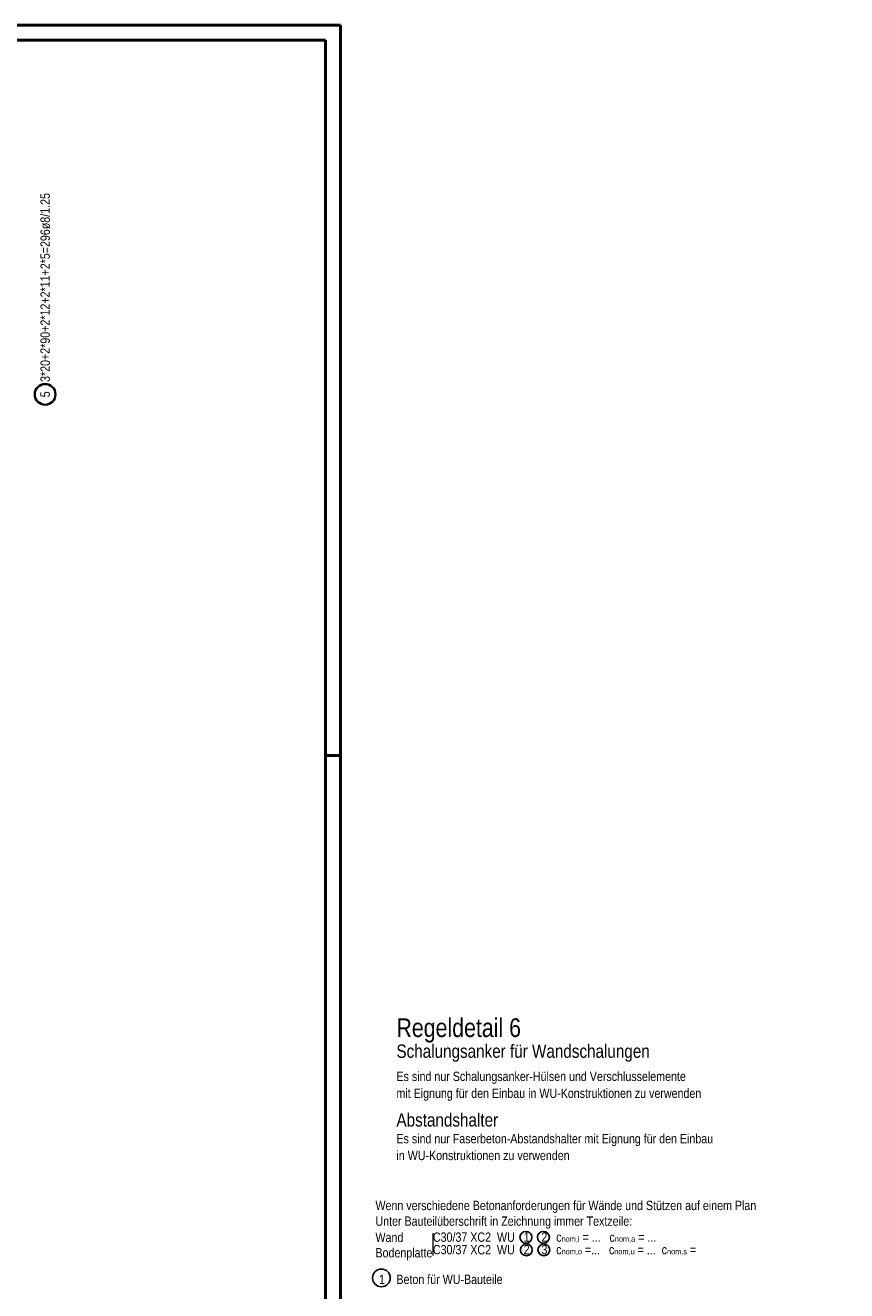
# Model space of a CAD drawing. Header units: millimetres. Extents: x -7.4 to 35.1, y -18.1 to 22.4.
# Tile 37 of 37: x 27.1 to 34, y 10.3 to 21. Entities that reach past the tile are written whole.
import ezdxf

# ---------------------------------------------------------------- set-up
doc = ezdxf.new("R2010")
doc.units = ezdxf.units.MM
doc.styles.add('Arial Narrow', font='ARIALN.TTF')

msp = doc.modelspace()

# ---------------------------------------------------------------- linework, layer by layer
at = {"color": 4, "linetype": 'Continuous', "lineweight": 50}
for p, q in [((29.725, 21.025), (0, 21.025)), ((29.725, 0), (29.725, 21.025)), ((29.6, 20.9), (0.5, 20.9)), ((29.6, 0.125), (29.6, 20.9)), ((29.725, 14.85), (29.6, 14.85))]:
    msp.add_line(p, q, dxfattribs=at)
at = {"color": 9, "linetype": 'Continuous', "lineweight": 0}
msp.add_line((30.507103, 10.811071), (30.507103, 10.62243), dxfattribs=at)
at = {"color": 2, "linetype": 'Continuous', "lineweight": 35}
msp.add_circle((27.22838, 17.904114), 0.0875, dxfattribs=at)
at = {"color": 3, "linetype": 'Continuous', "lineweight": 25}
for centre, radius in [((31.293129, 10.775946), 0.05), ((31.441462, 10.775946), 0.05), ((31.297222, 10.669638), 0.05), ((31.445237, 10.669638), 0.05), ((30.071303, 10.43232), 0.075)]:
    msp.add_circle(centre, radius, dxfattribs=at)

# ---------------------------------------------------------------- texts
at = {"color": 1, "lineweight": 70, "style": 'Arial Narrow'}
msp.add_text('Regeldetail 6', height=0.1575, dxfattribs=at).set_placement((30.198676, 12.469531))
at = {"color": 4, "lineweight": 50, "style": 'Arial Narrow'}
for s, p in [('Schalungsanker für Wandschalungen', (30.198676, 12.293551)), ('Abstandshalter', (30.198676, 11.712251))]:
    msp.add_text(s, height=0.1125, dxfattribs=at).set_placement(p)
at = {"color": 2, "lineweight": 35, "style": 'Arial Narrow'}
for s, p in [('Es sind nur Schalungsanker-Hülsen und Verschlusselemente', (30.198676, 12.097431)), ('mit Eignung für den Einbau in WU-Konstruktionen zu verwenden', (30.198676, 11.954626)), ('Es sind nur Faserbeton-Abstandshalter mit Eignung für den Einbau', (30.198676, 11.570501)), ('in WU-Konstruktionen zu verwenden', (30.198676, 11.428751)), ('Wenn verschiedene Betonanforderungen für Wände und Stützen auf einem Plan', (30.021303, 11.005812)), ('Unter Bauteilüberschrift in Zeichnung immer Textzeile:', (30.021303, 10.873183)), ('Wand', (30.021303, 10.73581)), ('Bodenplatte', (30.021303, 10.605691)), ('1', (30.051354, 10.380691)), ('Beton für WU-Bauteile', (30.198448, 10.380691))]:
    msp.add_text(s, height=0.07875, dxfattribs=at).set_placement(p)
at = {"color": 2, "lineweight": 35, "char_height": 0.07875, "attachment_point": 1, "rotation": 90, "line_spacing_factor": 0.9, "style": 'Arial Narrow'}
for s, insert in [('3*20+2*90+2*12+2*11+2*5=296ø8/1.25', (27.189005, 18.009114)), ('5', (27.189005, 17.879308))]:
    msp.add_mtext(s, dxfattribs=dict(at, insert=insert))
at = {"color": 2, "lineweight": 35, "char_height": 0.07875, "attachment_point": 7, "line_spacing_factor": 0.9, "style": 'Arial Narrow'}
for s, insert in [('C30/37 XC2  WU   1    2   c{\\A1;\\H.6x;\\S^ nom,i;} = ...   c{\\A1;\\H.6x;\\S^ nom,a;} = ...', (30.507103, 10.736759)), ('C30/37 XC2  WU   2    3   c{\\A1;\\H.6x;\\S^ nom,o;} =...   c{\\A1;\\H.6x;\\S^ nom,u;} = ...  c{\\A1;\\H.6x;\\S^ nom,s;} =', (30.507103, 10.630691))]:
    msp.add_mtext(s, dxfattribs=dict(at, insert=insert))

doc.saveas('drawing.dxf')
